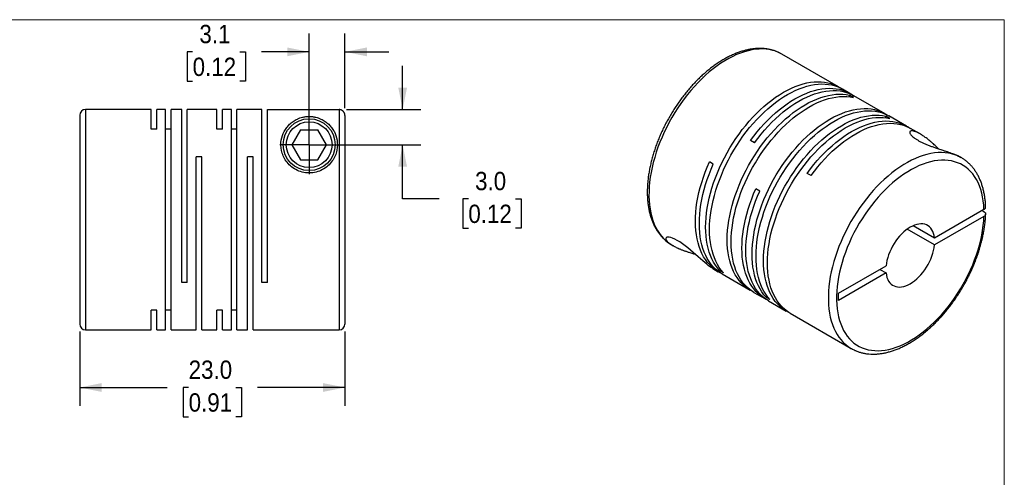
# Model space of a CAD drawing. Header units: millimetres. Extents: x 0 to 140, y 0 to 108.
# Tile 3 of 3: x 54 to 140, y 68 to 108. Entities that reach past the tile are written whole.
import ezdxf

# ---------------------------------------------------------------- set-up
doc = ezdxf.new("R2010")
doc.units = ezdxf.units.MM
doc.header["$LTSCALE"] = 0.5
doc.linetypes.add('SLD-Solid', pattern=[0])
doc.layers.add('SLD-0', color=7, linetype='SLD-Solid', lineweight=25)
doc.styles.add('SLDTEXTSTYLE0', font='GOTHIC.TTF', dxfattribs={"width": 0.913})
doc.dimstyles.new('SLDDIMSTYLE1', dxfattribs={"dimtxt": 1.5875, "dimasz": 1.905, "dimexe": 0, "dimexo": 0.0625, "dimgap": 0.396875, "dimtad": 0, "dimtih": 1, "dimtoh": 1, "dimdec": 1, "dimrnd": 1e-09, "dimzin": 12, "dimdsep": 46, "dimtxsty": 'SLDTEXTSTYLE0', "dimsah": 1, "dimcen": 0.09, "dimadec": 0, "dimazin": 3, "dimtfac": 1, "dimtdec": 1, "dimtmove": 0, "dimatfit": 0, "dimfxl": 0, "dimfrac": 2, "dimtolj": 1, "dimtzin": 12, "dimarcsym": 0})
doc.dimstyles.new('SLDDIMSTYLE2', dxfattribs={"dimtxt": 1.5875, "dimasz": 1.905, "dimexe": 0, "dimexo": 0.0625, "dimgap": 0.396875, "dimtad": 0, "dimtih": 1, "dimtoh": 1, "dimdec": 1, "dimrnd": 1e-09, "dimzin": 4, "dimdsep": 46, "dimtxsty": 'SLDTEXTSTYLE0', "dimsah": 1, "dimcen": 0.09, "dimadec": 0, "dimazin": 1, "dimtfac": 1, "dimtdec": 1, "dimtmove": 0, "dimatfit": 0, "dimfxl": 0, "dimfrac": 2, "dimtolj": 1, "dimtzin": 12, "dimarcsym": 0})
doc.dimstyles.new('SLDDIMSTYLE5', dxfattribs={"dimtxt": 1.5875, "dimasz": 1.905, "dimexe": 0, "dimexo": 0.0625, "dimgap": 0.396875, "dimtad": 0, "dimtih": 1, "dimtoh": 1, "dimdec": 1, "dimrnd": 1e-09, "dimzin": 4, "dimdsep": 46, "dimtxsty": 'SLDTEXTSTYLE0', "dimsah": 1, "dimcen": 0.09, "dimadec": 0, "dimazin": 1, "dimtfac": 1, "dimtdec": 1, "dimtofl": 0, "dimtmove": 0, "dimatfit": 3, "dimfxl": 0, "dimfrac": 2, "dimtolj": 1, "dimtzin": 12, "dimarcsym": 0})

# ---------------------------------------------------------------- blocks, each defined once
blk = doc.blocks.new('Block2')
at = {"color": 7, "linetype": 'SLD-Solid', "lineweight": 18}
for p, q in [((139.701, 107.951), (0.001, 107.951)), ((139.701, 0.001), (139.701, 107.951))]:
    blk.add_line(p, q, dxfattribs=at)
blk = doc.blocks.new('_D_6')
at = {"layer": 'SLD-0'}
for p, q in [((87.518, 100.155), (87.518, 103.965)), ((82.644, 100.155), (89.105, 100.155)), ((80.044, 97.113), (89.105, 97.113)), ((87.518, 92.419), (87.518, 97.113)), ((90.693, 92.419), (87.518, 92.419)), ((93.214, 92.407), (92.73, 92.407)), ((92.73, 92.407), (92.73, 89.886)), ((97.319, 92.407), (97.803, 92.407)), ((97.803, 92.407), (97.803, 89.886)), ((92.73, 89.886), (93.214, 89.886)), ((97.803, 89.886), (97.319, 89.886))]:
    blk.add_line(p, q, dxfattribs=at)
for points in [[(87.518, 100.155), (87.899, 102.06), (87.137, 102.06)], [(87.518, 97.113), (87.137, 95.208), (87.899, 95.208)]]:
    blk.add_solid(points, dxfattribs=at)
at = {"layer": 'SLD-0', "char_height": 1.5875, "attachment_point": 1, "style": 'SLDTEXTSTYLE0'}
for s, insert in [('3.0', (93.8, 94.757)), ('0.12', (93.214, 91.914))]:
    blk.add_mtext(s, dxfattribs=dict(at, insert=insert))
blk = doc.blocks.new('_D_7')
at = {"layer": 'SLD-0'}
for p, q in [((79.409, 97.748), (79.409, 106.752)), ((82.509, 100.29), (82.509, 106.752)), ((69.301, 105.152), (68.817, 105.152)), ((68.817, 105.152), (68.817, 102.632)), ((73.406, 105.152), (73.89, 105.152)), ((73.89, 105.152), (73.89, 102.632)), ((79.409, 105.164), (75.283, 105.164)), ((82.509, 105.164), (86.319, 105.164)), ((68.817, 102.632), (69.301, 102.632)), ((73.89, 102.632), (73.406, 102.632))]:
    blk.add_line(p, q, dxfattribs=at)
for points in [[(79.409, 105.164), (77.504, 105.545), (77.504, 104.783)], [(82.509, 105.164), (84.414, 104.783), (84.414, 105.545)]]:
    blk.add_solid(points, dxfattribs=at)
at = {"layer": 'SLD-0', "char_height": 1.5875, "attachment_point": 1, "style": 'SLDTEXTSTYLE0'}
for s, insert in [('3.1', (69.887, 107.503)), ('0.12', (69.301, 104.66))]:
    blk.add_mtext(s, dxfattribs=dict(at, insert=insert))
blk = doc.blocks.new('_D_8')
at = {"layer": 'SLD-0'}
for p, q in [((59.509, 80.928), (59.509, 74.475)), ((82.509, 80.928), (82.509, 74.475)), ((59.509, 76.063), (67.08, 76.063)), ((68.956, 76.05), (68.472, 76.05)), ((68.472, 76.05), (68.472, 73.53)), ((73.061, 76.05), (73.545, 76.05)), ((73.545, 76.05), (73.545, 73.53)), ((82.509, 76.063), (74.937, 76.063)), ((68.472, 73.53), (68.956, 73.53)), ((73.545, 73.53), (73.061, 73.53))]:
    blk.add_line(p, q, dxfattribs=at)
for points in [[(59.509, 76.063), (61.414, 75.682), (61.414, 76.444)], [(82.509, 76.063), (80.604, 76.444), (80.604, 75.682)]]:
    blk.add_solid(points, dxfattribs=at)
at = {"layer": 'SLD-0', "char_height": 1.5875, "attachment_point": 1, "style": 'SLDTEXTSTYLE0'}
for s, insert in [('23.0', (68.956, 78.401)), ('0.91', (68.956, 75.558))]:
    blk.add_mtext(s, dxfattribs=dict(at, insert=insert))
blk = doc.blocks.new('SW_CENTERMARKSYMBOL_3')
at = {"layer": 'SLD-0', "color": 0}
for q in [(0, 2.54), (-2.54, 0), (0, -2.54), (2.54, 0)]:
    blk.add_line((0, 0), q, dxfattribs=at)

msp = doc.modelspace()

# ---------------------------------------------------------------- linework, layer by layer
for p, q in [((125.323, 102.131), (120.409, 104.968)), ((126.313, 101.56), (125.663, 101.935)), ((126.616, 101.211), (126.276, 101.407)), ((126.276, 101.27), (126.276, 101.407)), ((129.354, 99.804), (126.653, 101.364)), ((65.709, 100.163), (60.009, 100.163)), ((60.009, 100.163), (60.009, 81.063)), ((65.709, 98.455), (65.709, 100.163)), ((66.959, 100.163), (66.189, 100.163)), ((66.189, 98.455), (66.189, 100.163)), ((66.959, 81.063), (66.959, 100.163)), ((68.359, 100.163), (67.439, 100.163)), ((67.439, 81.063), (67.439, 100.163)), ((68.359, 85.163), (68.359, 100.163)), ((71.409, 100.163), (68.839, 100.163)), ((68.839, 85.163), (68.839, 100.163)), ((71.409, 98.455), (71.409, 100.163)), ((72.659, 100.163), (71.889, 100.163)), ((71.889, 98.455), (71.889, 100.163)), ((72.659, 81.063), (72.659, 100.163)), ((75.309, 100.163), (73.139, 100.163)), ((73.139, 81.063), (73.139, 100.163)), ((75.309, 85.163), (75.309, 100.163)), ((75.789, 85.163), (75.789, 100.155)), ((75.789, 100.155), (82.009, 100.155)), ((82.009, 100.155), (82.009, 81.063)), ((59.509, 99.663), (59.509, 81.563)), ((82.509, 99.655), (82.509, 81.563)), ((129.762, 99.394), (129.423, 99.59)), ((129.423, 99.454), (129.423, 99.59)), ((131.228, 98.722), (129.693, 99.608)), ((66.189, 98.455), (65.709, 98.455)), ((67.439, 98.455), (66.959, 98.455)), ((71.889, 98.455), (71.409, 98.455)), ((73.139, 98.455), (72.659, 98.455)), ((78.658, 98.413), (77.907, 97.113)), ((78.658, 98.413), (80.159, 98.413)), ((80.91, 97.113), (80.159, 98.413)), ((132.405, 98.043), (131.567, 98.527)), ((118.024, 97.272), (117.685, 97.467)), ((77.907, 97.113), (78.658, 95.813)), ((80.159, 95.813), (80.91, 97.113)), ((70.089, 96.063), (69.609, 96.063)), ((69.609, 81.063), (69.609, 96.063)), ((70.089, 81.063), (70.089, 96.063)), ((74.539, 96.063), (74.059, 96.063)), ((74.059, 81.063), (74.059, 96.063)), ((74.539, 81.063), (74.539, 96.063)), ((78.658, 95.813), (80.159, 95.813)), ((135.965, 95.988), (135.849, 96.054)), ((135.965, 95.988), (135.945, 95.999)), ((114.459, 95.423), (114.12, 95.619)), ((122.939, 94.435), (122.599, 94.63)), ((118.489, 93.097), (118.15, 93.293)), ((133.649, 89.034), (137.938, 91.51)), ((137.938, 91.306), (137.761, 91.408)), ((137.938, 90.898), (133.649, 88.421)), ((133.649, 88.421), (131.279, 89.79)), ((131.809, 90.096), (133.649, 89.034)), ((110.85, 88.432), (110.86, 88.426)), ((110.86, 88.426), (110.976, 88.359)), ((114.421, 86.371), (114.89, 86.1)), ((115.003, 86.209), (115.122, 86.277)), ((125.322, 84.227), (129.44, 86.604)), ((128.909, 86.298), (129.44, 85.991)), ((115.343, 86.013), (115.003, 86.209)), ((115.23, 85.904), (117.648, 84.508)), ((129.44, 85.991), (125.322, 83.614)), ((68.839, 85.163), (68.359, 85.163)), ((75.789, 85.163), (75.309, 85.163)), ((117.987, 84.312), (118.921, 83.773)), ((119.034, 83.882), (119.152, 83.95)), ((119.373, 83.686), (119.034, 83.882)), ((125.322, 83.614), (125.322, 84.227)), ((119.26, 83.577), (120.795, 82.691)), ((66.189, 82.77), (65.709, 82.77)), ((65.709, 81.063), (65.709, 82.77)), ((66.189, 81.063), (66.189, 82.77)), ((67.439, 82.77), (66.959, 82.77)), ((71.889, 82.77), (71.409, 82.77)), ((71.409, 81.063), (71.409, 82.77)), ((71.889, 81.063), (71.889, 82.77)), ((73.139, 82.77), (72.659, 82.77)), ((121.134, 82.495), (126.416, 79.446)), ((60.009, 81.063), (65.709, 81.063)), ((66.189, 81.063), (66.959, 81.063)), ((67.439, 81.063), (69.609, 81.063)), ((70.089, 81.063), (71.409, 81.063)), ((71.889, 81.063), (72.659, 81.063)), ((73.139, 81.063), (74.059, 81.063)), ((74.539, 81.063), (82.009, 81.063)), ((126.416, 79.446), (126.435, 79.435))]:
    msp.add_line(p, q)
at = {"flags": 128}
for points in [[(120.409, 104.968), (120.393, 104.977), (120.145, 105.104), (119.886, 105.21), (119.616, 105.294), (119.336, 105.356), (119.046, 105.396), (118.748, 105.414), (118.442, 105.41), (118.129, 105.384), (117.809, 105.335), (117.484, 105.265), (117.154, 105.173), (116.82, 105.059), (116.484, 104.924), (116.145, 104.768), (115.805, 104.591), (115.464, 104.394), (115.124, 104.178), (114.785, 103.943), (114.448, 103.689), (114.115, 103.418), (113.785, 103.129), (113.46, 102.824), (113.14, 102.504), (112.827, 102.169), (112.521, 101.819), (112.222, 101.457), (111.933, 101.083), (111.653, 100.697), (111.383, 100.302), (111.124, 99.897), (110.876, 99.484), (110.641, 99.064), (110.418, 98.638), (110.208, 98.207), (110.012, 97.772), (109.831, 97.334), (109.664, 96.895), (109.513, 96.455), (109.377, 96.016), (109.257, 95.579), (109.153, 95.144), (109.066, 94.713), (108.995, 94.288), (108.941, 93.869), (108.905, 93.456), (108.885, 93.052), (108.883, 92.658), (108.897, 92.273), (108.929, 91.9), (108.978, 91.539), (109.044, 91.191), (109.127, 90.857), (109.226, 90.539), (109.342, 90.235), (109.473, 89.948), (109.62, 89.679), (109.783, 89.427), (109.96, 89.193), (110.152, 88.979), (110.358, 88.785), (110.577, 88.61), (110.809, 88.456), (110.85, 88.432)], [(115.003, 86.209), (114.815, 86.43), (114.642, 86.671), (114.484, 86.93), (114.341, 87.206), (114.215, 87.5), (114.104, 87.81), (114.01, 88.136), (113.933, 88.476), (113.873, 88.83), (113.83, 89.197), (113.804, 89.576), (113.796, 89.966), (113.805, 90.366), (113.831, 90.775), (113.874, 91.192), (113.935, 91.615), (114.012, 92.045), (114.106, 92.479), (114.217, 92.916), (114.344, 93.356), (114.487, 93.798), (114.646, 94.239), (114.819, 94.68), (115.007, 95.118), (115.21, 95.553), (115.426, 95.984), (115.656, 96.409), (115.897, 96.828), (116.151, 97.24), (116.416, 97.642), (116.692, 98.035), (116.978, 98.417), (117.273, 98.788), (117.576, 99.146), (117.887, 99.49), (118.204, 99.82), (118.528, 100.134), (118.857, 100.433), (119.19, 100.714), (119.526, 100.978), (119.866, 101.224), (120.207, 101.451), (120.549, 101.658), (120.891, 101.846), (121.232, 102.012), (121.571, 102.158), (121.908, 102.283), (122.241, 102.386), (122.57, 102.467), (122.893, 102.527), (123.211, 102.563), (123.522, 102.578), (123.825, 102.57), (124.12, 102.54), (124.405, 102.488), (124.681, 102.413), (124.946, 102.317), (125.2, 102.199), (125.442, 102.059), (125.49, 102.028)], [(115.343, 86.013), (115.155, 86.234), (114.982, 86.475), (114.823, 86.734), (114.681, 87.01), (114.554, 87.304), (114.444, 87.614), (114.35, 87.94), (114.273, 88.28), (114.213, 88.634), (114.17, 89.001), (114.144, 89.38), (114.135, 89.77), (114.144, 90.17), (114.17, 90.579), (114.214, 90.996), (114.274, 91.419), (114.352, 91.849), (114.446, 92.283), (114.557, 92.72), (114.684, 93.16), (114.826, 93.602), (114.985, 94.043), (115.159, 94.484), (115.347, 94.922), (115.549, 95.357), (115.766, 95.788), (115.995, 96.214), (116.237, 96.632), (116.491, 97.044), (116.756, 97.446), (117.032, 97.839), (117.317, 98.221), (117.612, 98.592), (117.915, 98.95), (118.226, 99.294), (118.544, 99.624), (118.867, 99.938), (119.196, 100.237), (119.529, 100.518), (119.866, 100.782), (120.205, 101.028), (120.546, 101.255), (120.888, 101.462), (121.23, 101.65), (121.571, 101.817), (121.91, 101.963), (122.247, 102.087), (122.58, 102.19), (122.909, 102.272), (123.233, 102.331), (123.55, 102.368), (123.861, 102.382), (124.164, 102.374), (124.459, 102.344), (124.745, 102.292), (125.02, 102.217), (125.286, 102.121), (125.539, 102.003), (125.663, 101.935)], [(117.685, 97.467), (117.971, 97.85), (118.266, 98.22), (118.569, 98.578), (118.88, 98.922), (119.197, 99.251), (119.521, 99.566), (119.85, 99.864), (120.183, 100.145), (120.52, 100.409), (120.859, 100.655), (121.2, 100.882), (121.542, 101.089), (121.884, 101.276), (122.225, 101.443), (122.564, 101.588), (122.901, 101.713), (123.234, 101.816), (123.563, 101.897), (123.887, 101.956), (124.204, 101.992), (124.515, 102.007), (124.818, 101.999), (125.113, 101.968), (125.398, 101.916), (125.674, 101.841), (125.939, 101.744), (126.192, 101.626), (126.434, 101.486), (126.48, 101.456)], [(118.024, 97.272), (118.31, 97.654), (118.605, 98.024), (118.908, 98.382), (119.219, 98.726), (119.537, 99.055), (119.86, 99.37), (120.189, 99.668), (120.523, 99.95), (120.859, 100.213), (121.199, 100.459), (121.54, 100.686), (121.882, 100.893), (122.223, 101.08), (122.565, 101.247), (122.904, 101.392), (123.24, 101.517), (123.574, 101.62), (123.902, 101.701), (124.226, 101.76), (124.543, 101.796), (124.854, 101.811), (125.157, 101.803), (125.452, 101.772), (125.738, 101.72), (126.013, 101.645), (126.278, 101.548), (126.532, 101.43), (126.653, 101.364)], [(117.821, 84.415), (117.769, 84.441), (117.527, 84.581), (117.298, 84.742), (117.082, 84.923), (116.879, 85.125), (116.691, 85.346), (116.518, 85.586), (116.359, 85.845), (116.217, 86.122), (116.09, 86.415), (115.979, 86.725), (115.885, 87.051), (115.808, 87.391), (115.748, 87.745), (115.704, 88.111), (115.678, 88.49), (115.67, 88.88), (115.678, 89.28), (115.704, 89.689), (115.748, 90.106), (115.808, 90.529), (115.885, 90.958), (115.979, 91.392), (116.09, 91.83), (116.217, 92.27), (116.359, 92.711), (116.518, 93.153), (116.691, 93.593), (116.879, 94.032), (117.082, 94.467), (117.298, 94.898), (117.527, 95.323), (117.769, 95.742), (118.022, 96.154), (118.287, 96.556), (118.563, 96.949), (118.849, 97.332), (119.143, 97.702), (119.446, 98.06), (119.757, 98.405), (120.075, 98.735), (120.398, 99.049), (120.727, 99.348), (121.06, 99.63), (121.397, 99.894), (121.736, 100.14), (122.077, 100.367), (122.419, 100.574), (122.761, 100.762), (123.102, 100.929), (123.441, 101.075), (123.778, 101.2), (124.111, 101.304), (124.44, 101.385), (124.764, 101.444), (125.082, 101.481), (125.392, 101.496), (125.696, 101.489), (125.991, 101.459), (126.276, 101.407)], [(117.987, 84.312), (117.866, 84.385), (117.637, 84.546), (117.421, 84.727), (117.219, 84.929), (117.031, 85.15), (116.857, 85.39), (116.699, 85.649), (116.556, 85.926), (116.429, 86.219), (116.319, 86.529), (116.225, 86.855), (116.147, 87.195), (116.087, 87.549), (116.044, 87.916), (116.018, 88.294), (116.009, 88.684), (116.018, 89.084), (116.044, 89.493), (116.087, 89.91), (116.147, 90.333), (116.225, 90.763), (116.319, 91.197), (116.429, 91.634), (116.556, 92.074), (116.699, 92.515), (116.857, 92.957), (117.031, 93.397), (117.219, 93.836), (117.421, 94.271), (117.637, 94.702), (117.866, 95.128), (118.108, 95.546), (118.362, 95.958), (118.627, 96.36), (118.903, 96.753), (119.188, 97.136), (119.483, 97.506), (119.786, 97.864), (120.097, 98.209), (120.414, 98.539), (120.738, 98.853), (121.067, 99.152), (121.4, 99.434), (121.736, 99.698), (122.076, 99.944), (122.417, 100.171), (122.758, 100.378), (123.1, 100.566), (123.441, 100.733), (123.781, 100.879), (124.117, 101.004), (124.451, 101.108), (124.78, 101.189), (125.103, 101.248), (125.421, 101.286), (125.732, 101.3), (126.035, 101.293), (126.33, 101.263), (126.616, 101.211)], [(119.034, 83.882), (118.846, 84.103), (118.673, 84.344), (118.515, 84.603), (118.372, 84.88), (118.245, 85.173), (118.135, 85.483), (118.041, 85.809), (117.964, 86.149), (117.904, 86.503), (117.861, 86.87), (117.835, 87.249), (117.826, 87.639), (117.835, 88.039), (117.861, 88.448), (117.905, 88.865), (117.965, 89.288), (118.043, 89.718), (118.137, 90.152), (118.248, 90.59), (118.375, 91.03), (118.518, 91.471), (118.676, 91.912), (118.85, 92.353), (119.038, 92.791), (119.24, 93.226), (119.457, 93.657), (119.686, 94.083), (119.928, 94.502), (120.182, 94.913), (120.447, 95.315), (120.723, 95.708), (121.008, 96.09), (121.303, 96.461), (121.606, 96.819), (121.917, 97.163), (122.235, 97.493), (122.558, 97.807), (122.887, 98.106), (123.22, 98.387), (123.557, 98.651), (123.896, 98.897), (124.237, 99.124), (124.579, 99.331), (124.921, 99.519), (125.262, 99.686), (125.601, 99.832), (125.938, 99.956), (126.271, 100.059), (126.6, 100.141), (126.924, 100.2), (127.241, 100.237), (127.552, 100.251), (127.855, 100.244), (128.15, 100.213), (128.436, 100.161), (128.712, 100.086), (128.977, 99.99), (129.231, 99.872), (129.472, 99.732), (129.521, 99.701)], [(119.373, 83.686), (119.185, 83.908), (119.012, 84.148), (118.854, 84.407), (118.711, 84.684), (118.585, 84.977), (118.474, 85.287), (118.38, 85.613), (118.303, 85.953), (118.243, 86.307), (118.2, 86.674), (118.174, 87.053), (118.166, 87.443), (118.175, 87.843), (118.201, 88.252), (118.244, 88.669), (118.305, 89.092), (118.382, 89.522), (118.476, 89.956), (118.587, 90.394), (118.714, 90.834), (118.857, 91.275), (119.015, 91.716), (119.189, 92.157), (119.377, 92.595), (119.58, 93.031), (119.796, 93.461), (120.025, 93.887), (120.267, 94.306), (120.521, 94.717), (120.786, 95.119), (121.062, 95.512), (121.348, 95.894), (121.642, 96.265), (121.946, 96.623), (122.256, 96.967), (122.574, 97.297), (122.898, 97.611), (123.227, 97.91), (123.56, 98.191), (123.896, 98.455), (124.236, 98.701), (124.577, 98.928), (124.919, 99.135), (125.261, 99.323), (125.602, 99.49), (125.941, 99.636), (126.278, 99.76), (126.611, 99.864), (126.94, 99.945), (127.263, 100.004), (127.581, 100.041), (127.892, 100.055), (128.195, 100.048), (128.49, 100.017), (128.775, 99.965), (129.051, 99.891), (129.316, 99.794), (129.57, 99.676), (129.693, 99.608)], [(120.967, 82.598), (120.915, 82.625), (120.674, 82.765), (120.444, 82.925), (120.228, 83.107), (120.026, 83.308), (119.838, 83.53), (119.664, 83.77), (119.506, 84.029), (119.363, 84.305), (119.236, 84.599), (119.126, 84.909), (119.032, 85.234), (118.954, 85.574), (118.894, 85.928), (118.851, 86.295), (118.825, 86.674), (118.816, 87.064), (118.825, 87.463), (118.851, 87.872), (118.894, 88.289), (118.954, 88.713), (119.032, 89.142), (119.126, 89.576), (119.236, 90.014), (119.363, 90.454), (119.506, 90.895), (119.664, 91.336), (119.838, 91.777), (120.026, 92.215), (120.228, 92.651), (120.444, 93.081), (120.674, 93.507), (120.915, 93.926), (121.169, 94.337), (121.434, 94.74), (121.71, 95.133), (121.995, 95.515), (122.29, 95.886), (122.593, 96.244), (122.904, 96.588), (123.221, 96.918), (123.545, 97.233), (123.874, 97.531), (124.207, 97.813), (124.543, 98.077), (124.883, 98.323), (125.224, 98.55), (125.566, 98.758), (125.908, 98.946), (126.249, 99.113), (126.588, 99.259), (126.925, 99.384), (127.258, 99.487), (127.587, 99.568), (127.91, 99.628), (128.228, 99.665), (128.539, 99.68), (128.842, 99.672), (129.137, 99.642), (129.423, 99.59)], [(121.134, 82.495), (121.013, 82.569), (120.784, 82.73), (120.568, 82.911), (120.365, 83.113), (120.177, 83.334), (120.004, 83.574), (119.845, 83.833), (119.703, 84.109), (119.576, 84.403), (119.465, 84.713), (119.371, 85.038), (119.294, 85.378), (119.234, 85.732), (119.19, 86.099), (119.164, 86.478), (119.156, 86.868), (119.164, 87.268), (119.19, 87.676), (119.234, 88.093), (119.294, 88.517), (119.371, 88.946), (119.465, 89.38), (119.576, 89.818), (119.703, 90.258), (119.845, 90.699), (120.004, 91.14), (120.177, 91.581), (120.365, 92.019), (120.568, 92.455), (120.784, 92.886), (121.013, 93.311), (121.255, 93.73), (121.509, 94.141), (121.774, 94.544), (122.049, 94.937), (122.335, 95.319), (122.629, 95.69), (122.932, 96.048), (123.243, 96.392), (123.561, 96.722), (123.884, 97.037), (124.213, 97.335), (124.546, 97.617), (124.883, 97.881), (125.222, 98.127), (125.563, 98.354), (125.905, 98.562), (126.247, 98.75), (126.588, 98.917), (126.927, 99.063), (127.264, 99.188), (127.597, 99.291), (127.926, 99.373), (128.25, 99.432), (128.568, 99.469), (128.878, 99.484), (129.182, 99.476), (129.477, 99.446), (129.762, 99.394)], [(122.599, 94.63), (122.885, 95.013), (123.18, 95.383), (123.483, 95.741), (123.794, 96.085), (124.112, 96.414), (124.435, 96.729), (124.764, 97.027), (125.098, 97.308), (125.434, 97.572), (125.774, 97.818), (126.115, 98.045), (126.457, 98.252), (126.798, 98.439), (127.139, 98.606), (127.479, 98.751), (127.815, 98.876), (128.149, 98.979), (128.477, 99.06), (128.801, 99.119), (129.118, 99.155), (129.429, 99.17), (129.732, 99.162), (130.027, 99.131), (130.313, 99.079), (130.588, 99.004), (130.853, 98.907), (131.107, 98.789), (131.349, 98.649), (131.394, 98.619)], [(122.939, 94.435), (123.226, 94.819), (123.523, 95.191), (123.828, 95.55), (124.14, 95.896), (124.46, 96.227), (124.785, 96.543), (125.116, 96.842), (125.451, 97.124), (125.79, 97.389), (126.131, 97.635), (126.474, 97.861), (126.818, 98.068), (127.162, 98.255), (127.504, 98.421), (127.845, 98.566), (128.183, 98.69), (128.518, 98.791), (128.848, 98.87), (129.173, 98.927), (129.491, 98.962), (129.803, 98.974), (130.107, 98.963), (130.402, 98.93), (130.688, 98.874), (130.964, 98.796), (131.229, 98.696), (131.482, 98.574), (131.567, 98.527)], [(135.945, 95.999), (135.915, 96.016), (135.666, 96.14), (135.405, 96.243), (135.134, 96.324), (134.852, 96.383), (134.561, 96.42), (134.262, 96.435), (133.955, 96.427), (133.641, 96.398), (133.32, 96.346), (132.995, 96.273), (132.664, 96.177), (132.33, 96.061), (131.993, 95.923), (131.654, 95.764), (131.314, 95.584), (130.973, 95.385), (130.633, 95.166), (130.294, 94.928), (129.958, 94.672), (129.625, 94.398), (129.295, 94.107), (128.971, 93.8), (128.652, 93.477), (128.34, 93.14), (128.035, 92.789), (127.738, 92.425), (127.45, 92.049), (127.171, 91.662), (126.903, 91.265), (126.645, 90.859), (126.399, 90.445), (126.165, 90.024), (125.944, 89.597), (125.736, 89.166), (125.543, 88.73), (125.363, 88.292), (125.198, 87.853), (125.049, 87.413), (124.915, 86.974), (124.798, 86.537), (124.696, 86.103), (124.611, 85.673), (124.543, 85.249), (124.491, 84.83), (124.457, 84.419), (124.44, 84.016), (124.44, 83.623), (124.457, 83.24), (124.491, 82.869), (124.543, 82.509), (124.611, 82.163), (124.696, 81.832), (124.798, 81.515), (124.915, 81.214), (125.049, 80.929), (125.198, 80.662), (125.363, 80.413), (125.543, 80.182), (125.736, 79.97), (125.944, 79.779), (126.165, 79.607), (126.399, 79.456), (126.416, 79.446)], [(137.938, 91.51), (137.916, 91.881), (137.876, 92.24), (137.819, 92.587), (137.745, 92.919), (137.654, 93.237), (137.547, 93.54), (137.423, 93.826), (137.283, 94.095), (137.128, 94.346), (136.958, 94.579), (136.773, 94.792), (136.573, 94.986), (136.36, 95.159), (136.134, 95.311), (135.896, 95.443), (135.646, 95.553), (135.384, 95.641), (135.112, 95.707), (134.831, 95.751), (134.541, 95.772), (134.242, 95.771), (133.936, 95.748), (133.624, 95.702), (133.306, 95.634), (132.983, 95.544), (132.656, 95.432), (132.327, 95.299), (131.995, 95.144), (131.662, 94.969), (131.328, 94.773), (130.996, 94.558), (130.664, 94.324), (130.335, 94.071), (130.01, 93.801), (129.688, 93.513), (129.372, 93.209), (129.061, 92.89), (128.757, 92.556), (128.461, 92.208), (128.173, 91.848), (127.895, 91.476), (127.626, 91.093), (127.368, 90.7), (127.121, 90.299), (126.886, 89.89), (126.664, 89.475), (126.455, 89.054), (126.26, 88.63), (126.079, 88.202), (125.913, 87.772), (125.762, 87.342), (125.627, 86.912), (125.508, 86.483), (125.406, 86.058), (125.32, 85.636), (125.251, 85.22), (125.199, 84.81), (125.164, 84.407), (125.147, 84.012), (125.147, 83.627), (125.164, 83.253), (125.199, 82.89), (125.251, 82.54), (125.32, 82.203), (125.406, 81.88), (125.508, 81.573), (125.627, 81.282), (125.762, 81.008), (125.913, 80.752), (126.079, 80.513), (126.26, 80.294), (126.455, 80.095), (126.664, 79.916), (126.886, 79.757), (127.121, 79.619), (127.368, 79.503), (127.626, 79.408), (127.895, 79.336), (128.173, 79.285), (128.461, 79.257), (128.757, 79.252), (129.061, 79.268), (129.372, 79.308), (129.688, 79.369), (130.01, 79.453), (130.335, 79.558), (130.664, 79.685), (130.996, 79.833), (131.328, 80.003), (131.662, 80.192), (131.995, 80.401), (132.327, 80.63), (132.656, 80.877), (132.983, 81.143), (133.306, 81.425), (133.624, 81.725), (133.936, 82.039), (134.242, 82.369), (134.541, 82.713), (134.831, 83.07), (135.112, 83.438), (135.384, 83.818), (135.646, 84.208), (135.896, 84.607), (136.134, 85.014), (136.36, 85.427), (136.573, 85.846), (136.773, 86.27), (136.958, 86.697), (137.128, 87.126), (137.283, 87.557), (137.423, 87.987), (137.547, 88.416), (137.654, 88.842), (137.745, 89.265), (137.819, 89.683), (137.876, 90.095), (137.916, 90.5), (137.938, 90.898)], [(115.063, 86.007), (115.051, 86.013), (114.806, 86.15), (114.573, 86.309), (114.354, 86.488), (114.149, 86.688), (113.958, 86.908), (113.781, 87.147), (113.62, 87.404), (113.475, 87.68), (113.345, 87.974), (113.232, 88.283), (113.136, 88.609), (113.057, 88.949), (112.995, 89.304), (112.95, 89.672), (112.922, 90.052), (112.912, 90.443), (112.919, 90.844), (112.944, 91.254), (112.987, 91.673), (113.046, 92.098), (113.123, 92.53), (113.217, 92.966), (113.328, 93.406), (113.455, 93.848), (113.598, 94.292), (113.756, 94.736), (113.931, 95.179), (114.12, 95.619)], [(115.23, 85.904), (115.111, 85.976), (114.882, 86.136), (114.665, 86.318), (114.463, 86.519), (114.275, 86.74), (114.101, 86.98), (113.943, 87.238), (113.8, 87.515), (113.673, 87.808), (113.562, 88.118), (113.468, 88.443), (113.39, 88.783), (113.33, 89.137), (113.286, 89.504), (113.26, 89.882), (113.251, 90.272), (113.26, 90.672), (113.286, 91.081), (113.329, 91.497), (113.389, 91.921), (113.466, 92.35), (113.56, 92.784), (113.67, 93.222), (113.797, 93.662), (113.94, 94.103), (114.098, 94.544), (114.271, 94.985), (114.459, 95.423)], [(119.093, 83.68), (119.044, 83.705), (118.802, 83.845), (118.573, 84.005), (118.357, 84.187), (118.154, 84.388), (117.966, 84.609), (117.792, 84.849), (117.634, 85.108), (117.491, 85.384), (117.364, 85.677), (117.253, 85.987), (117.159, 86.312), (117.081, 86.652), (117.021, 87.006), (116.977, 87.373), (116.951, 87.752), (116.942, 88.141), (116.951, 88.541), (116.977, 88.95), (117.02, 89.366), (117.08, 89.79), (117.157, 90.219), (117.251, 90.653), (117.361, 91.091), (117.488, 91.531), (117.631, 91.972), (117.789, 92.414), (117.962, 92.854), (118.15, 93.293)], [(119.26, 83.577), (119.142, 83.649), (118.912, 83.81), (118.696, 83.991), (118.493, 84.192), (118.305, 84.413), (118.132, 84.653), (117.973, 84.912), (117.83, 85.188), (117.703, 85.481), (117.592, 85.791), (117.498, 86.116), (117.421, 86.456), (117.36, 86.81), (117.317, 87.177), (117.291, 87.556), (117.282, 87.945), (117.29, 88.345), (117.316, 88.754), (117.359, 89.171), (117.419, 89.594), (117.496, 90.023), (117.59, 90.457), (117.701, 90.895), (117.827, 91.335), (117.97, 91.776), (118.128, 92.218), (118.301, 92.658), (118.489, 93.097)], [(133.649, 89.034), (133.616, 89.233), (133.567, 89.418), (133.501, 89.588), (133.419, 89.741), (133.322, 89.875), (133.21, 89.991), (133.085, 90.086), (132.947, 90.16), (132.798, 90.212), (132.639, 90.243), (132.47, 90.251), (132.294, 90.237), (132.112, 90.201), (131.925, 90.142), (131.736, 90.063), (131.544, 89.962), (131.353, 89.842), (131.163, 89.702), (130.976, 89.545), (130.794, 89.371), (130.618, 89.182), (130.45, 88.979), (130.29, 88.765), (130.141, 88.54), (130.003, 88.307), (129.878, 88.067), (129.766, 87.823), (129.669, 87.576), (129.587, 87.329), (129.521, 87.083), (129.472, 86.841), (129.44, 86.604)], [(114.421, 86.371), (114.323, 86.43), (114.217, 86.5), (114.055, 86.616), (113.889, 86.746), (113.718, 86.886), (113.544, 87.036), (113.344, 87.212), (113.138, 87.397), (112.926, 87.588), (112.708, 87.78), (112.48, 87.977), (112.247, 88.17), (112.013, 88.355), (111.778, 88.527), (111.55, 88.681), (111.331, 88.813), (111.125, 88.922), (110.936, 89.006), (110.767, 89.063), (110.623, 89.094), (110.507, 89.1), (110.421, 89.084), (110.366, 89.048), (110.342, 88.995), (110.342, 88.951), (110.357, 88.901), (110.385, 88.845), (110.473, 88.734), (110.608, 88.608), (110.793, 88.472), (110.793, 88.472)], [(129.44, 85.991), (129.472, 85.792), (129.521, 85.607), (129.587, 85.437), (129.669, 85.285), (129.766, 85.15), (129.878, 85.035), (130.003, 84.94), (130.141, 84.865), (130.29, 84.813), (130.45, 84.782), (130.618, 84.774), (130.794, 84.788), (130.976, 84.825), (131.163, 84.883), (131.353, 84.963), (131.544, 85.063), (131.736, 85.184), (131.925, 85.323), (132.112, 85.48), (132.294, 85.654), (132.47, 85.843), (132.639, 86.046), (132.798, 86.261), (132.947, 86.485), (133.085, 86.719), (133.21, 86.958), (133.322, 87.203), (133.419, 87.449), (133.501, 87.697), (133.567, 87.942), (133.616, 88.185), (133.649, 88.421)]]:
    msp.add_lwpolyline(points, dxfattribs=at)
for radius in [2.25, 1.99]:
    msp.add_circle((79.409, 97.113), radius)
for centre, start, end in [((60.009, 99.663), 90, 180), ((60.009, 81.563), 180, 270), ((82.009, 81.563), 270, 0)]:
    msp.add_arc(centre, 0.5, start, end)
for points, knots in [([(120.411, 104.966), (120.334, 105.009), (120.176, 105.096), (119.925, 105.204), (119.66, 105.296), (119.386, 105.367), (119.104, 105.419), (118.814, 105.451), (118.516, 105.462), (118.212, 105.453), (117.901, 105.424), (117.585, 105.374), (117.264, 105.304), (116.939, 105.213), (116.611, 105.103), (116.282, 104.972), (115.951, 104.823), (115.619, 104.654), (115.288, 104.467), (114.958, 104.262), (114.631, 104.039), (114.305, 103.8), (113.984, 103.544), (113.666, 103.273), (113.353, 102.987), (113.045, 102.687), (112.743, 102.374), (112.448, 102.047), (112.161, 101.709), (111.881, 101.359), (111.61, 100.999), (111.348, 100.629), (111.096, 100.25), (110.853, 99.864), (110.622, 99.47), (110.402, 99.07), (110.194, 98.665), (109.998, 98.255), (109.814, 97.841), (109.644, 97.425), (109.487, 97.008), (109.344, 96.589), (109.216, 96.171), (109.102, 95.753), (109.003, 95.338), (108.919, 94.925), (108.85, 94.516), (108.797, 94.112), (108.759, 93.713), (108.738, 93.321), (108.733, 92.936), (108.743, 92.559), (108.771, 92.191), (108.814, 91.833), (108.874, 91.485), (108.95, 91.15), (109.043, 90.827), (109.151, 90.518), (109.275, 90.223), (109.415, 89.943), (109.569, 89.68), (109.738, 89.434), (109.921, 89.204), (110.116, 88.993), (110.325, 88.801), (110.545, 88.628), (110.721, 88.506), (110.826, 88.448), (110.85, 88.435)], [0, 0, 0, 0, 0.014002, 0.028723, 0.043459, 0.058234, 0.07307, 0.087981, 0.102978, 0.118064, 0.133238, 0.148492, 0.163817, 0.179201, 0.194631, 0.210096, 0.225585, 0.241088, 0.256598, 0.272109, 0.287616, 0.303116, 0.318609, 0.334093, 0.349567, 0.365032, 0.380489, 0.395937, 0.411379, 0.426814, 0.442243, 0.457669, 0.473091, 0.488511, 0.50393, 0.519349, 0.534769, 0.550191, 0.565616, 0.581045, 0.59648, 0.611921, 0.62737, 0.642827, 0.658294, 0.673771, 0.689259, 0.704758, 0.720269, 0.735791, 0.751322, 0.766861, 0.782405, 0.797947, 0.813481, 0.828999, 0.844489, 0.859941, 0.87534, 0.890673, 0.905929, 0.921096, 0.93617, 0.951151, 0.966045, 0.980864, 0.995628, 1, 1, 1, 1]), ([(82.509, 99.655), (82.508, 99.679), (82.506, 99.726), (82.49, 99.795), (82.467, 99.859), (82.436, 99.918), (82.398, 99.97), (82.356, 100.016), (82.31, 100.055), (82.261, 100.088), (82.211, 100.114), (82.16, 100.133), (82.108, 100.146), (82.058, 100.154), (82.025, 100.155), (82.009, 100.155)], [0, 0, 0, 0, 0.0916056, 0.1807638, 0.2674746, 0.3517377, 0.4335532, 0.5129211, 0.5898417, 0.6643153, 0.7363423, 0.8059235, 0.8730595, 0.9377513, 1, 1, 1, 1]), ([(79.409, 94.663), (79.612, 94.663), (80.018, 94.714), (80.579, 94.933), (81.059, 95.272), (81.426, 95.689), (81.682, 96.152), (81.873, 96.781), (81.87, 97.538), (81.643, 98.173), (81.364, 98.604), (81.108, 98.891), (80.805, 99.139), (80.498, 99.316), (80.214, 99.43), (79.97, 99.502), (79.703, 99.551), (79.404, 99.568), (79.106, 99.55), (78.84, 99.5), (78.597, 99.428), (78.314, 99.314), (78.009, 99.137), (77.706, 98.888), (77.45, 98.601), (77.171, 98.168), (76.946, 97.532), (76.945, 96.775), (77.138, 96.147), (77.393, 95.685), (77.76, 95.27), (78.238, 94.933), (78.8, 94.714), (79.205, 94.663), (79.409, 94.663)], [0, 0, 0, 0, 0.03143, 0.0626279, 0.0938151, 0.125377, 0.1558577, 0.1880198, 0.250375, 0.3126981, 0.3438249, 0.3748475, 0.4061014, 0.4373974, 0.4543756, 0.4688431, 0.4854226, 0.5002242, 0.5149926, 0.5315759, 0.5460123, 0.5629501, 0.5942751, 0.6253869, 0.656629, 0.6878354, 0.7500436, 0.8123338, 0.8444579, 0.8749148, 0.9063256, 0.9373734, 0.9685694, 1, 1, 1, 1]), ([(133.986, 96.761), (133.967, 96.78), (133.914, 96.832), (133.817, 96.926), (133.69, 97.046), (133.558, 97.168), (133.435, 97.278), (133.332, 97.368), (133.213, 97.469), (133.076, 97.579), (132.922, 97.698), (132.778, 97.803), (132.644, 97.895), (132.498, 97.989), (132.342, 98.081), (132.179, 98.164), (132.033, 98.229), (131.881, 98.282), (131.734, 98.313), (131.608, 98.312), (131.532, 98.279), (131.497, 98.223), (131.497, 98.154), (131.53, 98.069), (131.598, 97.97), (131.7, 97.86), (131.838, 97.742), (132.008, 97.618), (132.146, 97.535), (132.216, 97.493)], [0, 0, 0, 0, 0.012016, 0.034184, 0.06317, 0.094744, 0.121189, 0.144168, 0.163679, 0.200729, 0.235914, 0.26924, 0.300711, 0.330336, 0.374773, 0.417408, 0.458282, 0.497441, 0.555276, 0.611015, 0.664897, 0.707151, 0.749019, 0.790649, 0.832191, 0.873977, 0.915776, 0.957735, 1, 1, 1, 1]), ([(132.216, 97.493), (132.291, 97.452), (132.44, 97.369), (132.693, 97.248), (132.96, 97.133), (133.239, 97.023), (133.523, 96.918), (133.777, 96.831), (133.998, 96.757), (134.184, 96.696), (134.392, 96.628), (134.62, 96.554), (134.861, 96.472), (135.092, 96.391), (135.286, 96.318), (135.448, 96.251), (135.585, 96.191), (135.712, 96.129), (135.801, 96.083), (135.843, 96.058), (135.849, 96.054)], [0, 0, 0, 0, 0.065913, 0.13135, 0.19654, 0.261715, 0.326789, 0.392011, 0.435706, 0.47964, 0.523882, 0.586716, 0.651137, 0.717309, 0.785383, 0.834064, 0.884459, 0.936605, 0.990536, 1, 1, 1, 1]), ([(138.083, 91.72), (138.079, 91.814), (138.071, 92.033), (138.039, 92.367), (137.989, 92.721), (137.922, 93.064), (137.84, 93.394), (137.741, 93.712), (137.626, 94.015), (137.496, 94.304), (137.351, 94.577), (137.19, 94.834), (137.016, 95.074), (136.828, 95.296), (136.627, 95.499), (136.414, 95.685), (136.189, 95.85), (136.031, 95.954), (135.946, 95.998), (135.943, 96)], [0, 0, 0, 0, 0.0487033, 0.1132898, 0.1778599, 0.2423829, 0.3068207, 0.371127, 0.4352495, 0.4991324, 0.5627205, 0.6259662, 0.688835, 0.751313, 0.8134106, 0.8751651, 0.936639, 0.9979162, 1, 1, 1, 1]), ([(137.938, 91.51), (137.964, 91.527), (138.014, 91.56), (138.06, 91.619), (138.084, 91.673), (138.083, 91.706), (138.082, 91.72)], [0, 0, 0, 0, 0.288525, 0.5644508, 0.827772, 1, 1, 1, 1]), ([(126.438, 79.436), (126.494, 79.405), (126.629, 79.328), (126.858, 79.227), (127.121, 79.132), (127.393, 79.057), (127.674, 79.002), (127.963, 78.967), (128.259, 78.952), (128.563, 78.958), (128.872, 78.984), (129.188, 79.03), (129.508, 79.097), (129.832, 79.184), (130.159, 79.292), (130.489, 79.419), (130.82, 79.565), (131.151, 79.731), (131.482, 79.915), (131.812, 80.117), (132.14, 80.337), (132.466, 80.573), (132.789, 80.826), (133.107, 81.095), (133.421, 81.378), (133.73, 81.676), (134.032, 81.988), (134.328, 82.312), (134.617, 82.649), (134.898, 82.996), (135.171, 83.355), (135.435, 83.723), (135.689, 84.101), (135.932, 84.486), (136.166, 84.879), (136.387, 85.278), (136.598, 85.682), (136.796, 86.091), (136.981, 86.504), (137.154, 86.92), (137.313, 87.337), (137.458, 87.756), (137.589, 88.174), (137.705, 88.592), (137.807, 89.008), (137.894, 89.421), (137.965, 89.83), (138.021, 90.236), (138.06, 90.635), (138.08, 90.922), (138.083, 91.073), (138.084, 91.095)], [0, 0, 0, 0, 0.013802, 0.033843, 0.053899, 0.074005, 0.094187, 0.11447, 0.134868, 0.155386, 0.176025, 0.196775, 0.217625, 0.238557, 0.259556, 0.280603, 0.301686, 0.32279, 0.343905, 0.365023, 0.386136, 0.407241, 0.428335, 0.449417, 0.470487, 0.491544, 0.512589, 0.533623, 0.554647, 0.575662, 0.59667, 0.617672, 0.638669, 0.659662, 0.680655, 0.701647, 0.72264, 0.743636, 0.764635, 0.78564, 0.806653, 0.827673, 0.848704, 0.869746, 0.890801, 0.91187, 0.932954, 0.954053, 0.975167, 0.996297, 1, 1, 1, 1]), ([(137.938, 91.306), (137.954, 91.296), (137.988, 91.275), (138.028, 91.238), (138.06, 91.196), (138.08, 91.149), (138.087, 91.099), (138.078, 91.046), (138.051, 90.993), (138.006, 90.942), (137.961, 90.912), (137.938, 90.898)], [0, 0, 0, 0, 0.090721, 0.186537, 0.287451, 0.393462, 0.504573, 0.620783, 0.742091, 0.868497, 1, 1, 1, 1]), ([(110.793, 88.472), (110.83, 88.449), (110.904, 88.4), (111.032, 88.327), (111.174, 88.251), (111.333, 88.173), (111.479, 88.108), (111.607, 88.053), (111.713, 88.011), (111.826, 87.966), (111.937, 87.925), (112.046, 87.887), (112.156, 87.849), (112.284, 87.807), (112.436, 87.759), (112.595, 87.711), (112.746, 87.667), (112.836, 87.642), (112.877, 87.631)], [0, 0, 0, 0, 0.075032, 0.153442, 0.235263, 0.320526, 0.409256, 0.457087, 0.507291, 0.559871, 0.614829, 0.656427, 0.704322, 0.758513, 0.818999, 0.893708, 0.952558, 1, 1, 1, 1])]:
    msp.add_open_spline(points, degree=3, knots=knots)

# ---------------------------------------------------------------- block references
at = {"color": 7, "linetype": 'Continuous'}
msp.add_blockref('Block2', (0, 0), dxfattribs=at)
at = {"layer": 'SLD-0'}
msp.add_blockref('SW_CENTERMARKSYMBOL_3', (79.409, 97.113), dxfattribs=at)

# ---------------------------------------------------------------- dimensions: what is measured, and where the dimension line sits
for base, p1, p2, dimstyle, picture, middle in [((79.409, 105.164), (82.509, 99.655), (79.409, 97.113), 'SLDDIMSTYLE1', '_D_7', (71.354, 105.164)), ((82.509, 76.063), (59.509, 81.563), (82.509, 81.563), 'SLDDIMSTYLE5', '_D_8', (71.009, 76.063))]:
    dim = msp.add_linear_dim(base=base, p1=p1, p2=p2, dimstyle=dimstyle, dxfattribs=at)
    dim.commit()
    dim.dimension.update_dxf_attribs({"geometry": picture, "text_midpoint": middle, "dimtype": 160})
dim = msp.add_linear_dim(base=(87.518, 97.113), p1=(82.009, 100.155), p2=(79.409, 97.113), angle=90, dimstyle='SLDDIMSTYLE2', dxfattribs=at)
dim.commit()
dim.dimension.update_dxf_attribs({"geometry": '_D_6', "text_midpoint": (87.518, 92.419), "dimtype": 160})

doc.saveas('drawing.dxf')
